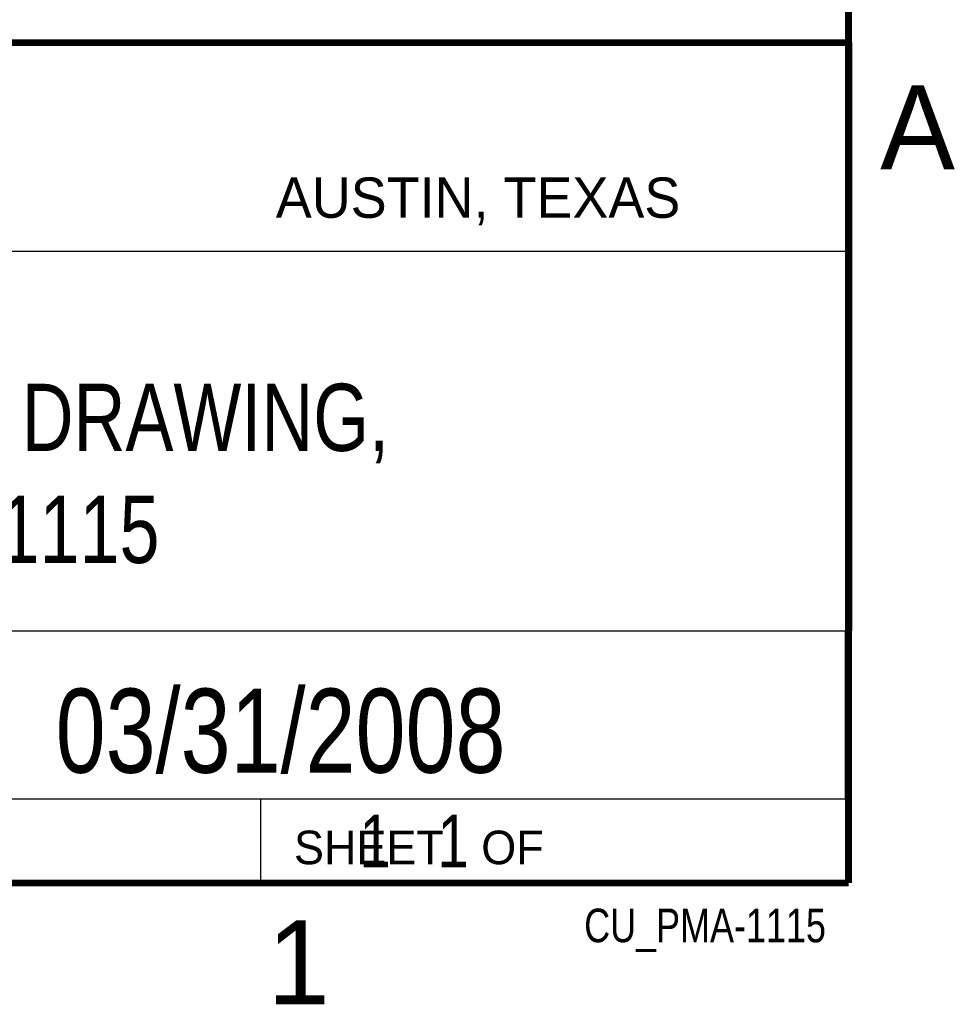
# Model space of a CAD drawing. Header units: inches. Extents: x 0 to 34, y 0 to 22.
# Tile 11 of 49: x 31 to 33.8, y 0.1 to 3.1. Entities that reach past the tile are written whole.
import ezdxf
from ezdxf.enums import TextEntityAlignment as Align

# ---------------------------------------------------------------- set-up
doc = ezdxf.new("R2010")
doc.units = ezdxf.units.IN
doc.header["$LTSCALE"] = 1.87
doc.header["$MEASUREMENT"] = 0
doc.layers.get('0').update_dxf_attribs({"linetype": 'CONTINUOUS'})
doc.styles.get("Standard").update_dxf_attribs({"font": 'txt', "width": 0.8})

msp = doc.modelspace()

# ---------------------------------------------------------------- linework, layer by layer
at = {"color": 2, "linetype": 'CONTINUOUS'}
for p, q in [((28.3793, 3.0003), (33.5093, 3.0003)), ((33.5093, 3.0003), (33.5093, 1.2503)), ((28.7231, 2.38), (33.5, 2.38)), ((28.3793, 1.2503), (33.5093, 1.2503)), ((30.13, 1.2499), (33.49, 1.2499)), ((33.49, 1.2499), (33.49, 0.7499)), ((28.38, 0.75), (33.5, 0.75)), ((30.13, 0.7499), (33.49, 0.7499)), ((31.75, 0.75), (33.5, 0.75)), ((31.75, 0.75), (31.75, 0.5)), ((33.5, 0.75), (33.5, 0.5)), ((31.75, 0.5), (33.5, 0.5)), ((32.4953, 0.5017), (33.4953, 0.5017)), ((32.4953, 0.5017), (32.4953, 0.5012)), ((32.4953, 0.5012), (33.4953, 0.5012)), ((33.4953, 0.5017), (33.4953, 0.5012))]:
    msp.add_line(p, q, dxfattribs=at)
at = {"color": 7, "linetype": 'CONTINUOUS', "const_width": 0.02}
for points in [[(33.5, 0.5), (33.5, 21.5)], [(25.58, 3), (33.5, 3)], [(0.5, 0.5), (33.5, 0.5)]]:
    msp.add_lwpolyline(points, dxfattribs=at)

# ---------------------------------------------------------------- texts
at = {"color": 2, "linetype": 'CONTINUOUS'}
for s, height, p in [('A', 0.25, (33.5939, 2.6228)), ('AUSTIN, TEXAS', 0.12, (31.7957, 2.479)), ('SHEET   OF', 0.1, (31.8499, 0.5557)), ('1', 0.25, (31.7706, 0.139))]:
    msp.add_text(s, height=height, dxfattribs=at).set_placement(p)
at = {"color": 7, "linetype": 'CONTINUOUS', "width": 0.8}
msp.add_text('03/31/2008', height=0.25, dxfattribs=at).set_placement((31.81, 0.828), align=Align.CENTER)
at = {"color": 2, "linetype": 'CONTINUOUS', "width": 0.8}
msp.add_text('CU_PMA-1115', height=0.1, dxfattribs=at).set_placement((33.4328, 0.3236), align=Align.RIGHT)
at = {"color": 7, "linetype": 'CONTINUOUS'}
for s, insert, char_height, width, attachment_point in [('CUSTOMER DRAWING,\\PPMA-1115', (30.9443, 1.9853), 0.2, 2.72, 2), ('     1   1', (31.8125, 0.7031), 0.15625, 1.25, 1)]:
    msp.add_mtext(s, dxfattribs=dict(at, insert=insert, char_height=char_height, width=width, attachment_point=attachment_point))

doc.saveas('drawing.dxf')
